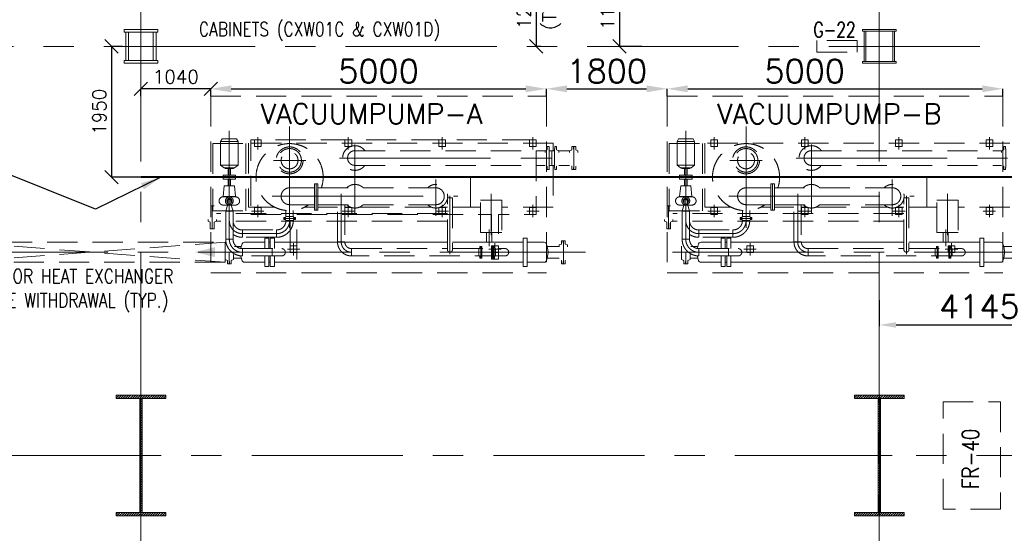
# Model space of a CAD drawing. Header units: inches. Extents: x 0 to 1545919, y 0 to 23143738.
# Tile 50 of 197: x 85984 to 100652, y 137977 to 145635. Entities that reach past the tile are written whole.
import ezdxf

# ---------------------------------------------------------------- set-up
doc = ezdxf.new("R2010")
doc.units = ezdxf.units.IN
doc.header["$LTSCALE"] = 1800
doc.header["$MEASUREMENT"] = 0
for name, pattern in [('CENTER', [2, 1.25, -0.25, 0.25, -0.25]), ('CENTER2', [1.125, 0.75, -0.125, 0.125, -0.125]), ('HIDDEN', [0.375, 0.25, -0.125])]:
    doc.linetypes.add(name, pattern=pattern)
doc.layers.get('0').update_dxf_attribs({"color": 253, "lineweight": 5})
doc.layers.get('Defpoints').update_dxf_attribs({"lineweight": 18})
for name, color, linetype, lineweight in [('AUX COL', 1, 'Continuous', 18), ('CEN', 8, 'CENTER', 18), ('COL', 1, 'Continuous', 18), ('DIM', 4, 'Continuous', 18), ('EQUIP', 8, 'HIDDEN', 9), ('GRID', 251, 'CENTER', 18), ('STEEL', 231, 'Continuous', 18), ('TEXT', 3, 'Continuous', 18)]:
    doc.layers.add(name, color=color, linetype=linetype, lineweight=lineweight)
doc.styles.add('ROMANS', font='romans.shx')
doc.dimstyles.new('HALF', dxfattribs={"dimtxt": 200, "dimasz": 200, "dimexe": 0, "dimexo": 0, "dimgap": 80, "dimtad": 1, "dimdec": 0, "dimzin": 0, "dimdsep": 46, "dimtxsty": 'ROMANS', "dimblk": 'OBLIQUE', "dimcen": 0, "dimclrd": 4, "dimclre": 9, "dimclrt": 256, "dimadec": 0, "dimazin": 0, "dimtfac": 0.09, "dimtdec": 0, "dimtix": 1, "dimtofl": 0, "dimtmove": 0, "dimatfit": 3, "dimldrblk": 'DOT', "dimfxl": 1, "dimtolj": 1, "dimtzin": 0, "dimarcsym": 0})
doc.dimstyles.new('MAIN', dxfattribs={"dimtxt": 350, "dimasz": 250, "dimexe": 20, "dimexo": 20, "dimgap": 100, "dimtad": 1, "dimdec": 0, "dimzin": 0, "dimdsep": 46, "dimtxsty": 'ROMANS', "dimcen": 0.09, "dimclrd": 256, "dimclre": 9, "dimclrt": 256, "dimadec": 0, "dimazin": 0, "dimtfac": 1, "dimtdec": 0, "dimtofl": 0, "dimtmove": 0, "dimatfit": 3, "dimfxl": 0.18, "dimtolj": 1, "dimtzin": 0, "dimarcsym": 0})
doc.dimstyles.new('USER175', dxfattribs={"dimscale": 175, "dimtxt": 2, "dimasz": 1.75, "dimexe": 0, "dimexo": 0, "dimgap": 0.5, "dimtad": 1, "dimdec": 0, "dimzin": 0, "dimdsep": 46, "dimtxsty": 'ROMANS', "dimcen": 0, "dimclrd": 4, "dimclre": 4, "dimclrt": 4, "dimadec": 0, "dimazin": 0, "dimtfac": 0.09, "dimtdec": 0, "dimtix": 1, "dimtofl": 0, "dimtmove": 0, "dimatfit": 3, "dimfxl": 1, "dimtolj": 1, "dimtzin": 0, "dimarcsym": 0})

# ---------------------------------------------------------------- blocks, each defined once
blk = doc.blocks.new('A-ROW COLUMN')
at = {"layer": 'COL'}
h = blk.add_hatch(dxfattribs=at)
h.set_pattern_fill('ANSI31', color=256, scale=200, style=0)
h.set_pattern_definition([(45, (165226.353, 18853.894), (-17.67767, 17.67767), [])])
h.paths.add_polyline_path([(180799, 40890), (181539, 40890), (181539, 40840), (180799, 40840)])
h.paths.add_polyline_path([(181153, 42590), (181185, 42590), (181185, 40890), (181153, 40890)])
h.paths.add_polyline_path([(180799, 42640), (181539, 42640), (181539, 42590), (180799, 42590)])
blk.add_line((181169, 40840), (181169, 42640))
at = {"layer": 'CEN'}
for p, q in [((181169, 40840), (181169, 42640)), ((180977, 41740), (181360, 41740))]:
    blk.add_line(p, q, dxfattribs=at)
at = {"layer": 'COL'}
for points in [[(180799, 42640), (181539, 42640), (181539, 42590), (180799, 42590)], [(181153, 42590), (181185, 42590), (181185, 40890), (181153, 40890)], [(180799, 40890), (181539, 40890), (181539, 40840), (180799, 40840)]]:
    blk.add_lwpolyline(points, close=True, dxfattribs=at)
blk = doc.blocks.new('AUX COLUMNS')
at = {"color": 2, "linetype": 'CENTER2', "ltscale": 0.15}
for p, q in [((-184038, 51765), (-184038, 52265)), ((-173038, 51765), (-173038, 52265)), ((-183813, 52015), (-184263, 52015)), ((-173263, 52015), (-172813, 52015))]:
    blk.add_line(p, q, dxfattribs=at)
at = {"layer": 'AUX COL'}
for p, q in [((-184263, 51805), (-184263, 52225)), ((-184223, 51805), (-184223, 52225)), ((-183853, 51805), (-183853, 52225)), ((-183813, 51805), (-183813, 52225)), ((-173263, 51790), (-173263, 52240)), ((-173238, 51790), (-173238, 52240)), ((-172838, 51790), (-172838, 52240)), ((-172813, 51790), (-172813, 52240))]:
    blk.add_line(p, q, dxfattribs=at)
for points in [[(-184288, 52265), (-183788, 52265), (-183788, 52225), (-184288, 52225)], [(-173288, 52265), (-172788, 52265), (-172788, 52240), (-173288, 52240)], [(-184288, 51805), (-183788, 51805), (-183788, 51765), (-184288, 51765)], [(-173288, 51790), (-172788, 51790), (-172788, 51765), (-173288, 51765)]]:
    blk.add_lwpolyline(points, close=True, dxfattribs=at)
at = {"layer": 'GRID'}
blk.add_line((-171538, 52015), (-242038, 52015), dxfattribs=at)
blk = doc.blocks.new('VAC_PAD')
at = {"layer": 'EQUIP'}
for p, q in [((-3825, -1205), (-3825, 1425)), ((1175, 1425), (-3825, 1425)), ((1175, -1205), (1175, 1425)), ((1175, -1205), (-3825, -1205))]:
    blk.add_line(p, q, dxfattribs=at)
at = {"layer": 'EQUIP', "color": 2, "linetype": 'CENTER2'}
for p, q in [((-2967, 1075), (-3153, 1075)), ((-3060, 983), (-3060, 1167)), ((33, 1075), (-153, 1075)), ((-60, 983), (-60, 1167)), ((-3625, 413), (-3625, 597)), ((-2275, 413), (-2275, 597)), ((-875, 413), (-875, 597)), ((475, 413), (475, 597)), ((-3532, 505), (-3718, 505)), ((-2182, 505), (-2368, 505)), ((-782, 505), (-968, 505)), ((568, 505), (382, 505)), ((-3625, -597), (-3625, -413)), ((-2275, -597), (-2275, -413)), ((-875, -597), (-875, -413)), ((475, -597), (475, -413)), ((-3532, -505), (-3718, -505)), ((-2182, -505), (-2368, -505)), ((-782, -505), (-968, -505)), ((568, -505), (382, -505))]:
    blk.add_line(p, q, dxfattribs=at)
at = {"layer": 'EQUIP', "color": 1}
for points in [[(-3110, 1025), (-3010, 1025), (-3010, 1125), (-3110, 1125)], [(-110, 1025), (-10, 1025), (-10, 1125), (-110, 1125)], [(-3675, 455), (-3575, 455), (-3575, 555), (-3675, 555)], [(-2325, 455), (-2225, 455), (-2225, 555), (-2325, 555)], [(-925, 455), (-825, 455), (-825, 555), (-925, 555)], [(425, 455), (525, 455), (525, 555), (425, 555)], [(-3675, -555), (-3575, -555), (-3575, -455), (-3675, -455)], [(-2325, -555), (-2225, -555), (-2225, -455), (-2325, -455)], [(-925, -555), (-825, -555), (-825, -455), (-925, -455)], [(425, -555), (525, -555), (525, -455), (425, -455)]]:
    blk.add_lwpolyline(points, close=True, dxfattribs=at)
blk = doc.blocks.new('VAC_BASE')
at = {"layer": 'EQUIP', "color": 1, "flags": 128}
blk.add_lwpolyline([(575, 555), (-10, 555), (-10, 1225), (-110, 1225), (-110, 555), (-3010, 555), (-3010, 1225), (-3110, 1225), (-3110, 555), (-3675, 555), (-3675, -555), (575, -555)], close=True, dxfattribs=at)
blk = doc.blocks.new('VACUUM PUMPS')
at = {"color": 0, "linetype": 'ByBlock'}
blk.add_solid([(80449, 59060), (80749, 59135), (80749, 58985)], dxfattribs=at)
at = {"layer": 'CEN', "linetype": 'CENTER'}
for p, q in [((81862, 60933), (81862, 59423)), ((88662, 60933), (88662, 59423)), ((80964, 60869), (80964, 59253)), ((87764, 60869), (87764, 59253)), ((89636, 60666), (89636, 59637)), ((82607, 60463), (86157, 60463)), ((89407, 60463), (92957, 60463)), ((81621, 60428), (82103, 60428)), ((88421, 60428), (88903, 60428)), ((81284, 60178), (85952, 60178)), ((88084, 60178), (92752, 60178)), ((81604, 59893), (84366, 59893)), ((82631, 59928), (82631, 59212)), ((84251, 59901), (84251, 59027)), ((84865, 59313), (84865, 59928)), ((88404, 59893), (91166, 59893)), ((89431, 59928), (89431, 59212)), ((91051, 59901), (91051, 59027)), ((91665, 59313), (91665, 59928)), ((81160, 59336), (81667, 59336)), ((84836, 59395), (84836, 59149)), ((87960, 59336), (88467, 59336)), ((91636, 59395), (91636, 59149)), ((76902, 59058), (86272, 59058)), ((87567, 59058), (96936, 59058))]:
    blk.add_line(p, q, dxfattribs=at)
at = {"layer": 'CEN', "linetype": 'CENTER2'}
blk.add_line((82836, 60666), (82836, 59637), dxfattribs=at)
at = {"layer": 'CEN', "linetype": 'CENTER'}
for centre, radius, start, end in [((81160, 59531), 196, 180, 270), ((81667, 59531), 196, 270, 0), ((81160, 59253), 196, 180, 270), ((82785, 59212), 154, 180, 270), ((87960, 59253), 196, 180, 270), ((89585, 59212), 154, 180, 270)]:
    blk.add_arc(centre, radius, start, end, dxfattribs=at)
at = {"layer": 'EQUIP'}
for p, q in [((80717, 60678), (80717, 59678)), ((80717, 60678), (81212, 60678)), ((81212, 60678), (81212, 59678)), ((85790, 60682), (81248, 60682)), ((81248, 60682), (81248, 59730)), ((85790, 60572), (85790, 60682)), ((87517, 60678), (87517, 59678)), ((87517, 60678), (88012, 60678)), ((88012, 60678), (88012, 59678)), ((92590, 60682), (88048, 60682)), ((88048, 60682), (88048, 59730)), ((82836, 60572), (85668, 60572)), ((85872, 60572), (86033, 60572)), ((89636, 60572), (92468, 60572)), ((82836, 60353), (85668, 60353)), ((84555, 59730), (84555, 60318)), ((85790, 60353), (85790, 59730)), ((85872, 60353), (86033, 60353)), ((89636, 60353), (92468, 60353)), ((91355, 59730), (91355, 60318)), ((81862, 60018), (82231, 60018)), ((82285, 60018), (84041, 60018)), ((88662, 60018), (89031, 60018)), ((89085, 60018), (90841, 60018)), ((80873, 59884), (81056, 59884)), ((84212, 59098), (84212, 59868)), ((84212, 59868), (84289, 59868)), ((84289, 59868), (84289, 59098)), ((87673, 59884), (87856, 59884)), ((91012, 59098), (91012, 59868)), ((91012, 59868), (91089, 59868)), ((91089, 59868), (91089, 59098)), ((81056, 59762), (80873, 59762)), ((80941, 59773), (80910, 59672)), ((80941, 59773), (80941, 59823)), ((80941, 59773), (80988, 59773)), ((80988, 59773), (80988, 59823)), ((80988, 59773), (81019, 59672)), ((81248, 59730), (81640, 59730)), ((81862, 59767), (82231, 59767)), ((82085, 59730), (82231, 59730)), ((82285, 59767), (84041, 59767)), ((82285, 59730), (82576, 59730)), ((82576, 59212), (82576, 59767)), ((82685, 59767), (82685, 59212)), ((82685, 59730), (82770, 59730)), ((82902, 59730), (83975, 59730)), ((84107, 59730), (84212, 59730)), ((84289, 59730), (84555, 59730)), ((84706, 59730), (84555, 59730)), ((85790, 59730), (85023, 59730)), ((87856, 59762), (87673, 59762)), ((87741, 59773), (87710, 59672)), ((87741, 59773), (87741, 59823)), ((87741, 59773), (87788, 59773)), ((87788, 59773), (87788, 59823)), ((87788, 59773), (87819, 59672)), ((88048, 59730), (88440, 59730)), ((88662, 59767), (89031, 59767)), ((88885, 59730), (89031, 59730)), ((89085, 59767), (90841, 59767)), ((89085, 59730), (89376, 59730)), ((89376, 59212), (89376, 59767)), ((89485, 59767), (89485, 59212)), ((89485, 59730), (89570, 59730)), ((89702, 59730), (90775, 59730)), ((90907, 59730), (91012, 59730)), ((91089, 59730), (91355, 59730)), ((91506, 59730), (91355, 59730)), ((92590, 59730), (91823, 59730)), ((80717, 59678), (81212, 59678)), ((84212, 59634), (80772, 59634)), ((80910, 59253), (80910, 59672)), ((80910, 59672), (81019, 59672)), ((81019, 59672), (81019, 59253)), ((81807, 59593), (81807, 59681)), ((81917, 59593), (81917, 59681)), ((87517, 59678), (88012, 59678)), ((91012, 59634), (87572, 59634)), ((87710, 59253), (87710, 59672)), ((87710, 59672), (87819, 59672)), ((87819, 59672), (87819, 59253)), ((88607, 59593), (88607, 59681)), ((88717, 59593), (88717, 59681)), ((84212, 59521), (80772, 59521)), ((81917, 59531), (81808, 59531)), ((91012, 59521), (87572, 59521)), ((88717, 59531), (88608, 59531)), ((81160, 59390), (81667, 59390)), ((81160, 59390), (81160, 59281)), ((81667, 59281), (81160, 59281)), ((81667, 59281), (81667, 59390)), ((84797, 59351), (84797, 59208)), ((84874, 59351), (84874, 59208)), ((87960, 59390), (88467, 59390)), ((87960, 59390), (87960, 59281)), ((88467, 59281), (87960, 59281)), ((88467, 59281), (88467, 59390)), ((91597, 59351), (91597, 59208)), ((91674, 59351), (91674, 59208)), ((80910, 59253), (81019, 59253)), ((81040, 59143), (81144, 59143)), ((81160, 59112), (81744, 59112)), ((81160, 59003), (81160, 59112)), ((81602, 59003), (81602, 59112)), ((82576, 59212), (82685, 59212)), ((82785, 59112), (84212, 59112)), ((82785, 59003), (82785, 59112)), ((84289, 59112), (85072, 59112)), ((84680, 59003), (84680, 59112)), ((84930, 59003), (84930, 59112)), ((85878, 59143), (85700, 59143)), ((87710, 59253), (87819, 59253)), ((87840, 59143), (87944, 59143)), ((87960, 59112), (88544, 59112)), ((87960, 59003), (87960, 59112)), ((88402, 59003), (88402, 59112)), ((89376, 59212), (89485, 59212)), ((89585, 59112), (91012, 59112)), ((89585, 59003), (89585, 59112)), ((91089, 59112), (91872, 59112)), ((91480, 59003), (91480, 59112)), ((91730, 59003), (91730, 59112)), ((92678, 59143), (92500, 59143)), ((81027, 58972), (81144, 58972)), ((81744, 59003), (81160, 59003)), ((85072, 59003), (82785, 59003)), ((85878, 58972), (85700, 58972)), ((87827, 58972), (87944, 58972)), ((88544, 59003), (87960, 59003)), ((91872, 59003), (89585, 59003)), ((92678, 58972), (92500, 58972))]:
    blk.add_line(p, q, dxfattribs=at)
at = {"layer": 'EQUIP', "linetype": 'CENTER'}
for p, q in [((84041, 60143), (84041, 59602)), ((90841, 60143), (90841, 59602))]:
    blk.add_line(p, q, dxfattribs=at)
at = {"layer": 'EQUIP'}
for points in [[(81072, 60748), (80857, 60748), (80834, 60709), (81095, 60709)], [(87872, 60748), (87657, 60748), (87634, 60709), (87895, 60709)], [(81095, 60354), (80834, 60354), (80834, 60709), (81095, 60709)], [(87895, 60354), (87634, 60354), (87634, 60709), (87895, 60709)], [(85770, 60353), (85730, 60353), (85730, 60572), (85770, 60572)], [(85770, 60353), (85810, 60353), (85810, 60572), (85770, 60572)], [(81043, 60316), (80886, 60316), (80834, 60354), (81095, 60354)], [(81026, 60306), (80903, 60306), (80903, 60316), (81026, 60316)], [(80983, 60205), (80946, 60205), (80946, 60306), (80983, 60306)], [(87843, 60316), (87686, 60316), (87634, 60354), (87895, 60354)], [(87826, 60306), (87703, 60306), (87703, 60316), (87826, 60316)], [(87783, 60205), (87746, 60205), (87746, 60306), (87783, 60306)], [(81057, 60178), (80872, 60178), (80872, 60205), (81057, 60205)], [(81057, 60178), (80872, 60178), (80872, 60150), (81057, 60150)], [(80983, 60150), (80946, 60150), (80946, 60049), (80983, 60049)], [(87857, 60178), (87672, 60178), (87672, 60205), (87857, 60205)], [(87857, 60178), (87672, 60178), (87672, 60150), (87857, 60150)], [(87783, 60150), (87746, 60150), (87746, 60049), (87783, 60049)], [(81040, 60049), (80889, 60049), (80873, 59887), (81056, 59887)], [(82231, 60079), (82258, 60079), (82258, 59683), (82231, 59683)], [(82285, 60079), (82258, 60079), (82258, 59683), (82285, 59683)], [(87840, 60049), (87689, 60049), (87673, 59887), (87856, 59887)], [(89031, 60079), (89058, 60079), (89058, 59683), (89031, 59683)], [(89085, 60079), (89058, 60079), (89058, 59683), (89085, 59683)], [(85023, 59351), (84706, 59351), (84706, 59836), (85023, 59836)], [(91823, 59351), (91506, 59351), (91506, 59836), (91823, 59836)], [(80902, 58908), (76902, 58908), (76902, 59208), (80902, 59208)]]:
    blk.add_lwpolyline(points, close=True, dxfattribs=at)
at = {"layer": 'EQUIP', "flags": 128}
for points in [[(85730, 60324), (85730, 60601), (85728, 60601), (85728, 60634), (85701, 60634), (85701, 60586), (85668, 60572), (85668, 60353), (85701, 60340), (85701, 60291), (85728, 60291), (85728, 60324), (85730, 60324)], [(85810, 60324), (85810, 60601), (85812, 60601), (85812, 60634), (85839, 60634), (85839, 60586), (85872, 60572), (85872, 60353), (85839, 60340), (85839, 60291), (85812, 60291), (85812, 60324), (85810, 60324)], [(86095, 60324), (86095, 60601), (86093, 60601), (86093, 60634), (86066, 60634), (86066, 60586), (86033, 60572), (86033, 60353), (86066, 60340), (86066, 60291), (86093, 60291), (86093, 60324), (86095, 60324)], [(86095, 60324), (86095, 60601), (86097, 60601), (86097, 60634), (86124, 60634), (86124, 60586), (86157, 60572), (86157, 60353), (86124, 60340), (86124, 60291), (86097, 60291), (86097, 60324), (86095, 60324)], [(92530, 60324), (92530, 60601), (92528, 60601), (92528, 60634), (92501, 60634), (92501, 60586), (92468, 60572), (92468, 60353), (92501, 60340), (92501, 60291), (92528, 60291), (92528, 60324), (92530, 60324)], [(80709, 59663), (80709, 59492), (80707, 59492), (80707, 59406), (80680, 59406), (80680, 59507), (80647, 59521), (80647, 59634), (80680, 59648), (80680, 59749), (80707, 59749), (80707, 59663), (80709, 59663)], [(80709, 59663), (80709, 59492), (80711, 59492), (80711, 59406), (80738, 59406), (80738, 59507), (80772, 59521), (80772, 59634), (80738, 59648), (80738, 59749), (80711, 59749), (80711, 59663), (80709, 59663)], [(87509, 59663), (87509, 59492), (87507, 59492), (87507, 59406), (87480, 59406), (87480, 59507), (87447, 59521), (87447, 59634), (87480, 59648), (87480, 59749), (87507, 59749), (87507, 59663), (87509, 59663)], [(87509, 59663), (87509, 59492), (87511, 59492), (87511, 59406), (87538, 59406), (87538, 59507), (87572, 59521), (87572, 59634), (87538, 59648), (87538, 59749), (87511, 59749), (87511, 59663), (87509, 59663)], [(81931, 59562), (81793, 59562), (81793, 59563), (81776, 59563), (81776, 59577), (81801, 59577), (81807, 59593), (81917, 59593), (81924, 59577), (81948, 59577), (81948, 59563), (81931, 59563), (81931, 59562)], [(81931, 59562), (81793, 59562), (81793, 59561), (81776, 59561), (81776, 59548), (81801, 59548), (81807, 59531), (81917, 59531), (81924, 59548), (81948, 59548), (81948, 59561), (81931, 59561), (81931, 59562)], [(88731, 59562), (88593, 59562), (88593, 59563), (88576, 59563), (88576, 59577), (88601, 59577), (88607, 59593), (88717, 59593), (88724, 59577), (88748, 59577), (88748, 59563), (88731, 59563), (88731, 59562)], [(88731, 59562), (88593, 59562), (88593, 59561), (88576, 59561), (88576, 59548), (88601, 59548), (88607, 59531), (88717, 59531), (88724, 59548), (88748, 59548), (88748, 59561), (88731, 59561), (88731, 59562)], [(84711, 58989), (84711, 59127), (84710, 59127), (84710, 59143), (84697, 59143), (84697, 59119), (84680, 59112), (84680, 59003), (84697, 58996), (84697, 58972), (84710, 58972), (84710, 58989), (84711, 58989)], [(84711, 58989), (84711, 59127), (84712, 59127), (84712, 59143), (84726, 59143), (84726, 59119), (84726, 59112), (84726, 59003), (84726, 58996), (84726, 58972), (84712, 58972), (84712, 58989), (84711, 58989)], [(84899, 58989), (84899, 59127), (84898, 59127), (84898, 59143), (84884, 59143), (84884, 59119), (84884, 59112), (84884, 59003), (84884, 58996), (84884, 58972), (84898, 58972), (84898, 58989), (84899, 58989)], [(84899, 58989), (84899, 59127), (84900, 59127), (84900, 59143), (84913, 59143), (84913, 59119), (84930, 59112), (84930, 59003), (84913, 58996), (84913, 58972), (84900, 58972), (84900, 58989), (84899, 58989)], [(85940, 58919), (85940, 59196), (85938, 59196), (85938, 59229), (85911, 59229), (85911, 59181), (85878, 59167), (85878, 58948), (85911, 58935), (85911, 58886), (85938, 58886), (85938, 58919), (85940, 58919)], [(85940, 58919), (85940, 59196), (85942, 59196), (85942, 59229), (85969, 59229), (85969, 59181), (86002, 59167), (86002, 58948), (85969, 58935), (85969, 58886), (85942, 58886), (85942, 58919), (85940, 58919)], [(91511, 58989), (91511, 59127), (91510, 59127), (91510, 59143), (91497, 59143), (91497, 59119), (91480, 59112), (91480, 59003), (91497, 58996), (91497, 58972), (91510, 58972), (91510, 58989), (91511, 58989)], [(91511, 58989), (91511, 59127), (91512, 59127), (91512, 59143), (91526, 59143), (91526, 59119), (91526, 59112), (91526, 59003), (91526, 58996), (91526, 58972), (91512, 58972), (91512, 58989), (91511, 58989)], [(91699, 58989), (91699, 59127), (91698, 59127), (91698, 59143), (91684, 59143), (91684, 59119), (91684, 59112), (91684, 59003), (91684, 58996), (91684, 58972), (91698, 58972), (91698, 58989), (91699, 58989)], [(91699, 58989), (91699, 59127), (91700, 59127), (91700, 59143), (91713, 59143), (91713, 59119), (91730, 59112), (91730, 59003), (91713, 58996), (91713, 58972), (91700, 58972), (91700, 58989), (91699, 58989)]]:
    blk.add_lwpolyline(points, close=True, dxfattribs=at)
at = {"layer": 'EQUIP'}
for points in [[(80902, 59208), (76902, 58912)], [(80902, 58908), (76964, 59208)]]:
    blk.add_lwpolyline(points, dxfattribs=at)
at = {"layer": 'EQUIP', "flags": 128}
for points in [[(80902, 59147), (80902, 58948), (80935, 58935), (80935, 58886), (80962, 58886), (80962, 58919), (80964, 58919), (80964, 59064)], [(87702, 59147), (87702, 58948), (87735, 58935), (87735, 58886), (87762, 58886), (87762, 58919), (87764, 58919), (87764, 59064)], [(81027, 59025), (81027, 58948), (80993, 58935), (80993, 58886), (80966, 58886), (80966, 58919), (80964, 58919), (80964, 59064)], [(87827, 59025), (87827, 58948), (87793, 58935), (87793, 58886), (87766, 58886), (87766, 58919), (87764, 58919), (87764, 59064)]]:
    blk.add_lwpolyline(points, dxfattribs=at)
at = {"layer": 'EQUIP'}
for centre, radius in [((81862, 60428), 201), ((81862, 60428), 176), ((88662, 60428), 201), ((88662, 60428), 176), ((81862, 60428), 126), ((88662, 60428), 126)]:
    blk.add_circle(centre, radius, dxfattribs=at)
for centre, radius, start, end in [((81862, 60178), 500, 341.4064, 304.8002), ((82836, 60463), 184, 36.5851, 323.4149), ((88662, 60178), 500, 341.4064, 304.8002), ((89636, 60463), 184, 36.5851, 323.4149), ((82836, 60463), 110, 90, 270), ((89636, 60463), 110, 90, 270), ((81862, 59893), 126, 90, 270), ((82836, 59893), 176, 45.6612, 134.3388), ((84041, 59893), 176, 225.6612, 134.3388), ((84041, 59893), 126, 270, 90), ((88662, 59893), 126, 90, 270), ((89636, 59893), 176, 45.6612, 134.3388), ((90841, 59893), 176, 225.6612, 134.3388), ((90841, 59893), 126, 270, 90), ((80873, 59823), 61.4, 90, 270), ((80964, 59823), 58.7, 293.5925, 246.1865), ((80964, 59823), 38.7, 307.3772, 232.2356), ((80964, 59823), 23.7, 352.4161, 180), ((81056, 59823), 61.4, 270, 90), ((87673, 59823), 61.4, 90, 270), ((87764, 59823), 58.7, 293.5925, 246.1865), ((87764, 59823), 38.7, 307.3772, 232.2356), ((87764, 59823), 23.7, 352.4161, 180), ((87856, 59823), 61.4, 270, 90), ((82836, 59893), 176, 225.6612, 314.3388), ((89636, 59893), 176, 225.6612, 314.3388), ((81160, 59531), 141, 180, 270), ((81667, 59531), 250, 270, 0), ((81667, 59531), 141, 270, 0), ((87960, 59531), 141, 180, 270), ((88467, 59531), 250, 270, 0), ((88467, 59531), 141, 270, 0), ((81160, 59531), 250, 235.604, 270), ((87960, 59531), 250, 235.604, 270), ((81160, 59253), 250, 180, 270), ((81160, 59253), 141, 180, 270), ((81744, 59058), 54.4, 270, 90), ((82785, 59212), 209, 180, 270), ((82785, 59212), 100, 180, 270), ((85072, 59058), 54.4, 270, 90), ((87960, 59253), 250, 180, 270), ((87960, 59253), 141, 180, 270), ((88544, 59058), 54.4, 270, 90), ((89585, 59212), 209, 180, 270), ((89585, 59212), 100, 180, 270), ((91872, 59058), 54.4, 270, 90), ((84251, 59098), 38.1, 180, 0), ((91051, 59098), 38.1, 180, 0)]:
    blk.add_arc(centre, radius, start, end, dxfattribs=at)
at = {"layer": 'EQUIP', "color": 5, "linetype": 'CENTER2'}
blk.add_arc((87960, 59531), 196, 180, 270, dxfattribs=at)
at = {"layer": 'EQUIP', "color": 5, "linetype": 'CENTER'}
blk.add_arc((88467, 59531), 196, 270, 0, dxfattribs=at)
at = {"layer": 'TEXT', "color": 3}
for p, q in [((81521, 59268), (81491, 59268)), ((81491, 59268), (81491, 59112)), ((81521, 59268), (81551, 59268)), ((81551, 59268), (81551, 59112)), ((81605, 59268), (81575, 59268)), ((81575, 59268), (81575, 59112)), ((81605, 59268), (81635, 59268)), ((81635, 59268), (81635, 59112)), ((85373, 59268), (85343, 59268)), ((85343, 59268), (85343, 58848)), ((85373, 59268), (85403, 59268)), ((85403, 59268), (85403, 58848)), ((88321, 59268), (88291, 59268)), ((88291, 59268), (88291, 59112)), ((88321, 59268), (88351, 59268)), ((88351, 59268), (88351, 59112)), ((88405, 59268), (88375, 59268)), ((88375, 59268), (88375, 59112)), ((88405, 59268), (88435, 59268)), ((88435, 59268), (88435, 59112)), ((92173, 59268), (92143, 59268)), ((92143, 59268), (92143, 58848)), ((92173, 59268), (92203, 59268)), ((92203, 59268), (92203, 58848)), ((81138, 59122), (81137, 59112)), ((81156, 59183), (81138, 59122)), ((81165, 59196), (81156, 59183)), ((81165, 59196), (81156, 59183)), ((81177, 59205), (81165, 59196)), ((81192, 59208), (81177, 59205)), ((81192, 59208), (81491, 59208)), ((81551, 59208), (81575, 59208)), ((81635, 59208), (84212, 59208)), ((84289, 59208), (85343, 59208)), ((85403, 59208), (85653, 59208)), ((85653, 59208), (85667, 59205)), ((85667, 59205), (85680, 59196)), ((85680, 59196), (85688, 59183)), ((85688, 59183), (85706, 59122)), ((85706, 59122), (85713, 59058)), ((87938, 59122), (87937, 59112)), ((87956, 59183), (87938, 59122)), ((87964, 59196), (87956, 59183)), ((87964, 59196), (87956, 59183)), ((87977, 59205), (87964, 59196)), ((87992, 59208), (87977, 59205)), ((87992, 59208), (88291, 59208)), ((88351, 59208), (88375, 59208)), ((88435, 59208), (91012, 59208)), ((91089, 59208), (92143, 59208)), ((92203, 59208), (92453, 59208)), ((92453, 59208), (92467, 59205)), ((92467, 59205), (92480, 59196)), ((92480, 59196), (92488, 59183)), ((92488, 59183), (92506, 59122)), ((92506, 59122), (92513, 59058)), ((81137, 59003), (81138, 58994)), ((81138, 58994), (81156, 58932)), ((81491, 59003), (81491, 58848)), ((81551, 59003), (81551, 58848)), ((81575, 59003), (81575, 58848)), ((81635, 59003), (81635, 58848)), ((85706, 58994), (85688, 58932)), ((85713, 59058), (85706, 58994)), ((87937, 59003), (87938, 58994)), ((87938, 58994), (87956, 58932)), ((88291, 59003), (88291, 58848)), ((88351, 59003), (88351, 58848)), ((88375, 59003), (88375, 58848)), ((88435, 59003), (88435, 58848)), ((92506, 58994), (92488, 58932)), ((92513, 59058), (92506, 58994)), ((81156, 58932), (81165, 58919)), ((81156, 58932), (81165, 58919)), ((81165, 58919), (81177, 58911)), ((81177, 58911), (81192, 58908)), ((81192, 58908), (81491, 58908)), ((81491, 58848), (81521, 58848)), ((81551, 58848), (81521, 58848)), ((81551, 58908), (81575, 58908)), ((81575, 58848), (81605, 58848)), ((81635, 58848), (81605, 58848)), ((81635, 58908), (85343, 58908)), ((85343, 58848), (85373, 58848)), ((85403, 58848), (85373, 58848)), ((85403, 58908), (85653, 58908)), ((85667, 58911), (85653, 58908)), ((85680, 58919), (85667, 58911)), ((85688, 58932), (85680, 58919)), ((87956, 58932), (87964, 58919)), ((87956, 58932), (87964, 58919)), ((87964, 58919), (87977, 58911)), ((87977, 58911), (87992, 58908)), ((87992, 58908), (88291, 58908)), ((88291, 58848), (88321, 58848)), ((88351, 58848), (88321, 58848)), ((88351, 58908), (88375, 58908)), ((88375, 58848), (88405, 58848)), ((88435, 58848), (88405, 58848)), ((88435, 58908), (92143, 58908)), ((92143, 58848), (92173, 58848)), ((92203, 58848), (92173, 58848)), ((92203, 58908), (92453, 58908)), ((92467, 58911), (92453, 58908)), ((92480, 58919), (92467, 58911)), ((92488, 58932), (92480, 58919))]:
    blk.add_line(p, q, dxfattribs=at)
at = {"layer": 'EQUIP', "color": 9, "rotation": 180}
for name, p in [('VAC_PAD', (81862, 60178)), ('VAC_PAD', (88662, 60178)), ('VAC_BASE', (81862, 60178))]:
    blk.add_blockref(name, p, dxfattribs=at)
at = {"layer": 'TEXT', "style": 'ROMANS'}
for s, p in [(' VACUUMPUMP-A', (81223, 60973)), (' VACUUMPUMP-B', (88023, 60973))]:
    blk.add_text(s, height=300, dxfattribs=at).set_placement(p)
blk = doc.blocks.new('_Oblique')
at = {"color": 0, "linetype": 'ByBlock', "lineweight": -2}
blk.add_line((-0.5, -0.5), (0.5, 0.5), dxfattribs=at)
blk = doc.blocks.new('*D850')
at = {"layer": 'Defpoints', "color": 0, "transparency": 16777216}
for p in [(87790, 144604), (87790, 144492), (88830, 144492)]:
    blk.add_point(p, dxfattribs=at)
at = {"layer": 'DIM', "color": 9, "lineweight": -2, "transparency": 16777216}
for p, q in [((87790, 144492), (87790, 144604)), ((88830, 144492), (88830, 144604))]:
    blk.add_line(p, q, dxfattribs=at)
at = {"layer": 'DIM', "color": 4, "lineweight": -2, "transparency": 16777216}
blk.add_line((88830, 144604), (87790, 144604), dxfattribs=at)
at = {"layer": 'DIM', "color": 4, "lineweight": -2, "transparency": 16777216, "xscale": 200, "yscale": 200, "zscale": 200, "rotation": 180}
blk.add_blockref('_Oblique', (87790, 144604), dxfattribs=at)
at = {"layer": 'DIM', "color": 4, "lineweight": -2, "transparency": 16777216, "xscale": 200, "yscale": 200, "zscale": 200}
blk.add_blockref('_Oblique', (88830, 144604), dxfattribs=at)
at = {"layer": 'DIM', "transparency": 16777216, "insert": (88310, 144784), "char_height": 200, "attachment_point": 5, "style": 'ROMANS'}
blk.add_mtext('\\A1;1040', dxfattribs=at)
blk = doc.blocks.new('_Dot')
at = {"color": 0, "linetype": 'ByBlock', "lineweight": -2}
blk.add_line((-0.5, 0), (-1, 0), dxfattribs=at)
at = {"color": 0, "linetype": 'ByBlock', "const_width": 0.5}
blk.add_lwpolyline([(-0.25, 0, 1), (0.25, 0, 1)], format="xyb", close=True, dxfattribs=at)
blk = doc.blocks.new('*D851')
at = {"layer": 'Defpoints', "color": 0, "transparency": 16777216}
for p in [(88830, 144492), (93830, 144604), (93830, 144492)]:
    blk.add_point(p, dxfattribs=at)
at = {"layer": 'DIM', "color": 4, "lineweight": -2, "transparency": 16777216}
for p, q in [((88830, 144492), (88830, 144604)), ((89136, 144604), (93524, 144604)), ((93830, 144492), (93830, 144604))]:
    blk.add_line(p, q, dxfattribs=at)
at = {"layer": 'DIM', "color": 4, "transparency": 16777216}
for points in [[(89136, 144655), (89136, 144553), (88830, 144604)], [(93524, 144655), (93524, 144553), (93830, 144604)]]:
    blk.add_solid(points, dxfattribs=at)
at = {"layer": 'DIM', "color": 4, "transparency": 16777216, "insert": (91330, 144867), "char_height": 350, "attachment_point": 5, "style": 'ROMANS'}
blk.add_mtext('\\A1;5000', dxfattribs=at)
blk = doc.blocks.new('*D852')
at = {"layer": 'Defpoints', "color": 0, "transparency": 16777216}
for p in [(93830, 144492), (95630, 144604), (95630, 144492)]:
    blk.add_point(p, dxfattribs=at)
at = {"layer": 'DIM', "color": 4, "lineweight": -2, "transparency": 16777216}
for p, q in [((93830, 144492), (93830, 144604)), ((94136, 144604), (95324, 144604)), ((95630, 144492), (95630, 144604))]:
    blk.add_line(p, q, dxfattribs=at)
at = {"layer": 'DIM', "color": 4, "transparency": 16777216}
for points in [[(94136, 144655), (94136, 144553), (93830, 144604)], [(95324, 144655), (95324, 144553), (95630, 144604)]]:
    blk.add_solid(points, dxfattribs=at)
at = {"layer": 'DIM', "color": 4, "transparency": 16777216, "insert": (94730, 144867), "char_height": 350, "attachment_point": 5, "style": 'ROMANS'}
blk.add_mtext('\\A1;1800', dxfattribs=at)
blk = doc.blocks.new('*D853')
at = {"layer": 'Defpoints', "color": 0, "transparency": 16777216}
for p in [(95630, 144492), (100630, 144604), (100630, 144492)]:
    blk.add_point(p, dxfattribs=at)
at = {"layer": 'DIM', "color": 4, "lineweight": -2, "transparency": 16777216}
for p, q in [((95630, 144492), (95630, 144604)), ((95936, 144604), (100324, 144604)), ((100630, 144492), (100630, 144604))]:
    blk.add_line(p, q, dxfattribs=at)
at = {"layer": 'DIM', "color": 4, "transparency": 16777216}
for points in [[(95936, 144655), (95936, 144553), (95630, 144604)], [(100324, 144655), (100324, 144553), (100630, 144604)]]:
    blk.add_solid(points, dxfattribs=at)
at = {"layer": 'DIM', "color": 4, "transparency": 16777216, "insert": (97679, 144867), "char_height": 350, "attachment_point": 5, "style": 'ROMANS'}
blk.add_mtext('\\A1;5000', dxfattribs=at)
blk = doc.blocks.new('*D854')
at = {"layer": 'Defpoints', "color": 0, "transparency": 16777216}
for p in [(87515, 145237), (87350, 143287), (87790, 143287)]:
    blk.add_point(p, dxfattribs=at)
at = {"layer": 'DIM', "color": 9, "lineweight": -2, "transparency": 16777216}
for p, q in [((87515, 145237), (87350, 145237)), ((87790, 143287), (87350, 143287))]:
    blk.add_line(p, q, dxfattribs=at)
at = {"layer": 'DIM', "color": 4, "lineweight": -2, "transparency": 16777216}
blk.add_line((87350, 145237), (87350, 143287), dxfattribs=at)
at = {"layer": 'DIM', "color": 4, "lineweight": -2, "transparency": 16777216, "xscale": 200, "yscale": 200, "zscale": 200}
for p, rotation in [((87350, 145237), 90), ((87350, 143287), 270)]:
    blk.add_blockref('_Oblique', p, dxfattribs=dict(at, rotation=rotation))
at = {"layer": 'DIM', "transparency": 16777216, "insert": (87170, 144262), "char_height": 200, "attachment_point": 5, "rotation": 90, "style": 'ROMANS'}
blk.add_mtext('\\A1;1950', dxfattribs=at)
blk = doc.blocks.new('JUNCTION BOXES & IR')
at = {"layer": 'EQUIP'}
for points in [[(265375, 77712), (264775, 77712), (264775, 77542), (265375, 77542)], [(266655, 72327), (267513, 72327), (267513, 70727), (266655, 70727)]]:
    blk.add_lwpolyline(points, close=True, dxfattribs=at)
at = {"layer": 'EQUIP', "style": 'ROMANS', "width": 0.75}
blk.add_text('G-22', height=225, dxfattribs=at).set_placement((264725, 77762))
at = {"layer": 'EQUIP', "style": 'ROMANS', "width": 0.8}
blk.add_text('FR-40', height=250, rotation=90, dxfattribs=at).set_placement((267188, 71027))
blk = doc.blocks.new('*D1094')
at = {"layer": 'Defpoints', "color": 0, "transparency": 16777216}
for p in [(93750, 146437, 1000), (93677, 145237), (93750, 145237, 1000)]:
    blk.add_point(p, dxfattribs=at)
at = {"layer": 'DIM', "color": 9, "lineweight": -2, "transparency": 16777216}
for p, q in [((93750, 146437), (93677, 146437)), ((93750, 145237), (93677, 145237))]:
    blk.add_line(p, q, dxfattribs=at)
at = {"layer": 'DIM', "color": 4, "lineweight": -2, "transparency": 16777216}
blk.add_line((93677, 146437), (93677, 145237), dxfattribs=at)
at = {"layer": 'DIM', "color": 4, "lineweight": -2, "transparency": 16777216, "xscale": 200, "yscale": 200, "zscale": 200}
for p, rotation in [((93677, 146437), 90), ((93677, 145237), 270)]:
    blk.add_blockref('_Oblique', p, dxfattribs=dict(at, rotation=rotation))
at = {"layer": 'DIM', "transparency": 16777216, "char_height": 200, "attachment_point": 5, "rotation": 90, "style": 'ROMANS'}
for s, insert in [('\\A1;1200', (93497, 145837)), ('\\A1;(TYP)', (93910, 145837))]:
    blk.add_mtext(s, dxfattribs=dict(at, insert=insert))
blk = doc.blocks.new('*D1095')
at = {"layer": 'Defpoints', "color": 0, "transparency": 16777216}
for p in [(95250, 146412), (94921, 145237), (95250, 145237)]:
    blk.add_point(p, dxfattribs=at)
at = {"layer": 'DIM', "color": 9, "lineweight": -2, "transparency": 16777216}
for p, q in [((95250, 146412), (94921, 146412)), ((95250, 145237), (94921, 145237))]:
    blk.add_line(p, q, dxfattribs=at)
at = {"layer": 'DIM', "color": 4, "lineweight": -2, "transparency": 16777216}
blk.add_line((94921, 146412), (94921, 145237), dxfattribs=at)
at = {"layer": 'DIM', "color": 4, "lineweight": -2, "transparency": 16777216, "xscale": 200, "yscale": 200, "zscale": 200}
for p, rotation in [((94921, 146412), 90), ((94921, 145237), 270)]:
    blk.add_blockref('_Oblique', p, dxfattribs=dict(at, rotation=rotation))
at = {"layer": 'DIM', "transparency": 16777216, "insert": (94741, 145825), "char_height": 200, "attachment_point": 5, "rotation": 90, "style": 'ROMANS'}
blk.add_mtext('\\A1;1175', dxfattribs=at)
blk = doc.blocks.new('*D960')
at = {"layer": 'Defpoints', "color": 0, "transparency": 16777216}
for p in [(98790, 141474), (102935, 141084), (102935, 139791)]:
    blk.add_point(p, dxfattribs=at)
at = {"layer": 'DIM', "color": 9, "lineweight": -2, "transparency": 16777216}
for p, q in [((98790, 141454), (98790, 141064)), ((102935, 139811), (102935, 141104))]:
    blk.add_line(p, q, dxfattribs=at)
at = {"layer": 'DIM', "lineweight": -2, "transparency": 16777216}
blk.add_line((99040, 141084), (102685, 141084), dxfattribs=at)
at = {"layer": 'DIM', "transparency": 16777216}
for points in [[(99040, 141125), (99040, 141042), (98790, 141084)], [(102685, 141125), (102685, 141042), (102935, 141084)]]:
    blk.add_solid(points, dxfattribs=at)
at = {"layer": 'DIM', "transparency": 16777216, "insert": (100281, 141359), "char_height": 350, "attachment_point": 5, "style": 'ROMANS'}
blk.add_mtext('\\A1;4145', dxfattribs=at)

msp = doc.modelspace()

# ---------------------------------------------------------------- linework, layer by layer
at = {"layer": 'GRID'}
for p, q in [((87790.003, 121918.052), (87790.003, 185637.047)), ((98790.003, 121918.052), (98790.003, 185637.047)), ((160090.003, 139137.047), (24990.003, 139137.047))]:
    msp.add_line(p, q, dxfattribs=at)
at = {"layer": 'STEEL', "const_width": 30}
msp.add_lwpolyline([(87790.003, 143287.047), (109790.003, 143287.047)], dxfattribs=at)

# ---------------------------------------------------------------- block references
at = {"layer": 'AUX COL'}
msp.add_blockref('AUX COLUMNS', (271827.812, 93222.023), dxfattribs=at)
at = {"layer": 'COL'}
for p in [(-93378.529, 97397.294), (-82378.529, 97397.294)]:
    msp.add_blockref('A-ROW COLUMN', p, dxfattribs=at)
at = {"layer": 'EQUIP'}
for name, p in [('JUNCTION BOXES & IR', (-166915.302, 67610.527)), ('VACUUM PUMPS', (8142.787, 83109.421))]:
    msp.add_blockref(name, p, dxfattribs=at)

# ---------------------------------------------------------------- texts
at = {"layer": 'TEXT', "color": 3, "style": 'ROMANS', "width": 0.8}
for s, p in [('CABINETS (CXW01C & CXW01D)', (88654.481, 145387.993, -700)), ('SPACE FOR HEAT EXCHANGER', (84918.26, 141704.276, -700)), ('TUBE WITHDRAWAL (TYP.)', (85376.481, 141345.947, -700))]:
    msp.add_text(s, height=210, dxfattribs=at).set_placement(p)

# ---------------------------------------------------------------- dimensions: what is measured, and where the dimension line sits
at = {"layer": 'DIM'}
dim = msp.add_linear_dim(base=(93677.209, 145237.047, -1000), p1=(93750.003, 146437.047), p2=(93750.003, 145237.047), angle=90, text='<>\\X(TYP)', dimstyle='HALF', override={"dimtmove": 0}, dxfattribs=at)
dim.commit()
dim.dimension.update_dxf_attribs({"geometry": '*D1094', "text_midpoint": (93677.209, 145837.047, -1000)})
for base, p1, p2, picture, middle in [((94921.404, 145237.047), (95250.003, 146412.047), (95250.003, 145237.047), '*D1095', (94741.404, 145824.547)), ((87349.719, 143287.047), (87515.003, 145237.047), (87790.003, 143287.047), '*D854', (87169.719, 144262.047))]:
    dim = msp.add_linear_dim(base=base, p1=p1, p2=p2, angle=90, dimstyle='HALF', override={"dimtmove": 0}, dxfattribs=at)
    dim.commit()
    dim.dimension.update_dxf_attribs({"geometry": picture, "text_midpoint": middle})
for base, p1, p2, dimstyle, picture, middle in [((93830.003, 144604.22), (88830.003, 144492.047), (93830.003, 144492.047), 'USER175', '*D851', (91330.003, 144866.72)), ((95630.003, 144604.22), (93830.003, 144492.047), (95630.003, 144492.047), 'USER175', '*D852', (94730.003, 144866.72)), ((87790.003, 144604.22), (88830.003, 144492.047), (87790.003, 144492.047), 'HALF', '*D850', (88310.003, 144784.22))]:
    dim = msp.add_linear_dim(base=base, p1=p1, p2=p2, dimstyle=dimstyle, override={"dimtmove": 0}, dxfattribs=at)
    dim.commit()
    dim.dimension.update_dxf_attribs({"geometry": picture, "text_midpoint": middle})
for base, p1, p2, dimstyle, picture, middle in [((100630.003, 144604.22), (95630.003, 144492.047), (100630.003, 144492.047), 'USER175', '*D853', (97678.658, 144604.22)), ((102935.003, 141083.783), (98790.003, 141473.757), (102935.003, 139791.283), 'MAIN', '*D960', (100281.118, 141083.783))]:
    dim = msp.add_linear_dim(base=base, p1=p1, p2=p2, dimstyle=dimstyle, override={"dimtmove": 0}, dxfattribs=at)
    dim.commit()
    dim.dimension.update_dxf_attribs({"geometry": picture, "text_midpoint": middle, "dimtype": 160})

# ---------------------------------------------------------------- leaders
msp.add_leader([(88088.401, 143287.047), (87114.787, 142808.421), (84995.353, 143659.461)], dimstyle='USER175', override={"dimgap": 0.5, "dimtad": 0}, dxfattribs=at)

doc.saveas('drawing.dxf')
